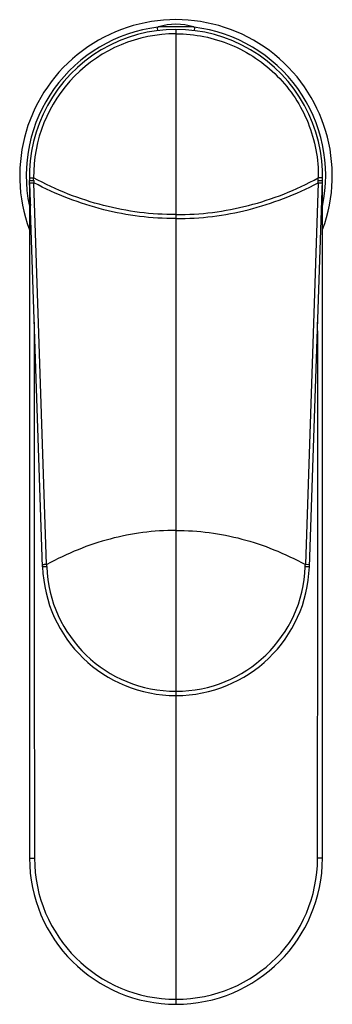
# Model space of a CAD drawing. Header units: millimetres. Extents: x 171 to 452, y 1 to 351.
# Tile 1 of 4: x 171 to 219, y 1 to 152. Entities that reach past the tile are written whole.
import ezdxf

# ---------------------------------------------------------------- set-up
doc = ezdxf.new("R2010")
doc.units = ezdxf.units.MM
doc.header["$LTSCALE"] = 30.734
doc.layers.get('0').update_dxf_attribs({"linetype": 'CONTINUOUS'})

msp = doc.modelspace()

# ---------------------------------------------------------------- linework, layer by layer
at = {"color": 9, "linetype": 'CONTINUOUS'}
for p, q in [((198.17, 151.36), (192.79, 151.36)), ((195.48, 150.98), (195.48, 0.98)), ((175.61, 68.63), (173.64, 127.38)), ((217.33, 127.38), (215.35, 68.63))]:
    msp.add_line(p, q, dxfattribs=at)
at = {"color": 7, "linetype": 'CONTINUOUS'}
for p, q in [((172.98, 127.36), (172.98, 23.48)), ((174.99, 68.29), (173, 127.72)), ((173.01, 127.36), (173.64, 127.38)), ((173.01, 127.36), (173.02, 127.36)), ((215.97, 68.29), (217.97, 127.72)), ((217.33, 127.38), (217.96, 127.36)), ((217.95, 127.36), (217.96, 127.36)), ((217.98, 23.48), (217.98, 127.36)), ((215.98, 68.61), (215.35, 68.63)), ((215.98, 68.61), (215.97, 68.61))]:
    msp.add_line(p, q, dxfattribs=at)
for centre, radius, start, end in [((195.48, 128.48), 24, 339.7417, 200.2911), ((195.48, 142.78), 9, 72.6114, 107.3886), ((195.48, 128.48), 22.5, 358.0739, 181.9258), ((192.88, 151.08), 0.3, 107.3886, 243.6766), ((198.08, 151.08), 0.3, 296.3234, 72.6114), ((195.48, 68.98), 20.5, 181.9251, 358.075), ((195.48, 23.48), 22.5, 180, 0)]:
    msp.add_arc(centre, radius, start, end, dxfattribs=at)
at = {"color": 9, "linetype": 'CONTINUOUS'}
for centre, radius, start, end in [((195.48, 128.48), 23, 97.0006, 191.7414), ((195.49, 128.44), 21.87, 90.022, 180.8173), ((195.48, 128.48), 23, 348.2137, 82.9932), ((196.67, 128.17), 23.04, 181.0547, 181.9626), ((194.7, 128.16), 22.64, 358.9457, 359.9222), ((269.59, 128.99), 96.61, 181.2629, 181.4444), ((251.36, 128.53), 78.38, 181.4399, 181.8923), ((250.33, 128.53), 77.34, 181.9168, 183.4443), ((121.63, 129.07), 96.36, 358.2877, 358.4574), ((125.78, 129), 92.21, 358.4318, 358.672), ((37074.08, 73.21), 36900.37, 179.949162, 180.077226), ((-40460.15, 74.23), 40677.4, 359.928508, 0.04468), ((196.34, 69.28), 20.74, 181.7871, 182.6937), ((195.49, 69.01), 19.87, 182.0365, 269.9751), ((195.47, 69.01), 19.87, 270.0251, 357.9638), ((194.62, 69.28), 20.74, 357.3055, 358.2128), ((195.49, 23.49), 21.74, 180.049, 269.986), ((195.48, 23.49), 21.74, 270.014, 359.951)]:
    msp.add_arc(centre, radius, start, end, dxfattribs=at)
for points, knots in [([(195.48, 150.31), (196.92, 150.31), (199.81, 150.02), (205.34, 148.33), (211.46, 144.21), (215.5, 138.03), (217.11, 132.47), (217.36, 129.57), (217.34, 128.13)], [0, 0, 0, 0, 0.125244, 0.250485, 0.499793, 0.749194, 0.874591, 1, 1, 1, 1]), ([(172.99, 128.12), (172.99, 128.12), (172.99, 128.12), (173, 128.12), (173.02, 128.12), (173.05, 128.12), (173.1, 128.12), (173.18, 128.12), (173.27, 128.12), (173.42, 128.13), (173.54, 128.13), (173.62, 128.13)], [0, 0, 0, 0, 0.004847, 0.01932, 0.043179, 0.076179, 0.168167, 0.291086, 0.440399, 0.611959, 1, 1, 1, 1]), ([(173, 127.72), (173, 127.72), (173, 127.72), (173.01, 127.72), (173.02, 127.72), (173.05, 127.72), (173.11, 127.72), (173.18, 127.73), (173.28, 127.73), (173.43, 127.74), (173.55, 127.74), (173.63, 127.74)], [0, 0, 0, 0, 0.004684, 0.018704, 0.042002, 0.074441, 0.165468, 0.28854, 0.439192, 0.612033, 1, 1, 1, 1]), ([(195.48, 122.48), (193.61, 122.48), (189.86, 122.71), (184.3, 123.78), (178.85, 125.57), (175.34, 127.2), (173.62, 128.13)], [0, 0, 0, 0, 0.246467, 0.492689, 0.742609, 1, 1, 1, 1]), ([(195.48, 121.87), (193.61, 121.87), (189.87, 122.09), (184.32, 123.14), (178.87, 124.88), (175.37, 126.48), (173.64, 127.38)], [0, 0, 0, 0, 0.246638, 0.493033, 0.74295, 1, 1, 1, 1]), ([(195.48, 122.48), (197.36, 122.48), (201.1, 122.71), (206.66, 123.78), (212.12, 125.57), (215.62, 127.2), (217.34, 128.13)], [0, 0, 0, 0, 0.246467, 0.49269, 0.74261, 1, 1, 1, 1]), ([(195.48, 121.87), (197.35, 121.87), (201.09, 122.09), (206.64, 123.14), (212.09, 124.88), (215.6, 126.48), (217.33, 127.38)], [0, 0, 0, 0, 0.246638, 0.493033, 0.74295, 1, 1, 1, 1]), ([(217.98, 128.12), (217.98, 128.12), (217.97, 128.12), (217.96, 128.12), (217.92, 128.12), (217.87, 128.12), (217.79, 128.12), (217.7, 128.12), (217.55, 128.13), (217.43, 128.13), (217.34, 128.13)], [0, 0, 0, 0, 0.005587, 0.019856, 0.07544, 0.165987, 0.288231, 0.438167, 0.610887, 1, 1, 1, 1]), ([(217.34, 127.74), (217.42, 127.74), (217.54, 127.74), (217.69, 127.73), (217.78, 127.73), (217.86, 127.72), (217.91, 127.72), (217.94, 127.72), (217.96, 127.72), (217.96, 127.72), (217.97, 127.72), (217.97, 127.72)], [0, 0, 0, 0, 0.388038, 0.560881, 0.711522, 0.834576, 0.925584, 0.958015, 0.981305, 0.995321, 1, 1, 1, 1]), ([(195.48, 73.89), (193.78, 73.89), (190.37, 73.67), (185.31, 72.67), (180.36, 71.01), (177.18, 69.49), (175.62, 68.63)], [0, 0, 0, 0, 0.24633, 0.492396, 0.742311, 1, 1, 1, 1]), ([(195.48, 73.89), (197.19, 73.89), (200.6, 73.67), (205.65, 72.67), (210.61, 71.01), (213.79, 69.49), (215.35, 68.63)], [0, 0, 0, 0, 0.246331, 0.492398, 0.742312, 1, 1, 1, 1]), ([(175.63, 68.31), (175.55, 68.3), (175.43, 68.3), (175.28, 68.29), (175.18, 68.29), (175.11, 68.29), (175.05, 68.29), (175.02, 68.29), (175.01, 68.29), (175, 68.29), (174.99, 68.29), (174.99, 68.29)], [0, 0, 0, 0, 0.389652, 0.562654, 0.71288, 0.835317, 0.925938, 0.95819, 0.981387, 0.995374, 1, 1, 1, 1]), ([(215.97, 68.29), (215.97, 68.29), (215.97, 68.29), (215.96, 68.29), (215.94, 68.29), (215.91, 68.29), (215.86, 68.29), (215.78, 68.29), (215.68, 68.3), (215.53, 68.3), (215.41, 68.3), (215.34, 68.31)], [0, 0, 0, 0, 0.004165, 0.016936, 0.03879, 0.0702, 0.162212, 0.289916, 0.447776, 0.625829, 1, 1, 1, 1]), ([(172.98, 23.48), (172.98, 23.47), (172.99, 23.48), (173, 23.47), (173.03, 23.47), (173.09, 23.47), (173.18, 23.47), (173.3, 23.47), (173.44, 23.47), (173.59, 23.47), (173.69, 23.47), (173.75, 23.47)], [0, 0, 0, 0, 0.006655, 0.020532, 0.044627, 0.126671, 0.250574, 0.410345, 0.595681, 0.795395, 1, 1, 1, 1]), ([(217.98, 23.48), (217.98, 23.47), (217.97, 23.48), (217.97, 23.47), (217.93, 23.47), (217.88, 23.47), (217.78, 23.47), (217.66, 23.47), (217.52, 23.47), (217.37, 23.47), (217.27, 23.47), (217.22, 23.47)], [0, 0, 0, 0, 0.006646, 0.020503, 0.044581, 0.126644, 0.250651, 0.410582, 0.595991, 0.795584, 1, 1, 1, 1])]:
    msp.add_open_spline(points, degree=3, knots=knots, dxfattribs=at)
for points in [[(173.63, 127.72), (173.62, 127.86), (173.62, 127.99), (173.62, 128.13)], [(217.33, 127.38), (217.33, 127.5), (217.33, 127.62), (217.34, 127.74)]]:
    msp.add_open_spline(points, degree=3, dxfattribs=at)
at = {"color": 7, "linetype": 'CONTINUOUS'}
msp.add_open_spline([(175.61, 68.63), (175.53, 68.63), (175.39, 68.63), (175.16, 68.62), (175.1, 68.62), (174.97, 68.61), (174.98, 68.61)], degree=3, knots=[0, 0, 0, 0, 0.392265, 0.716548, 0.928745, 1, 1, 1, 1], dxfattribs=at)

doc.saveas('drawing.dxf')
